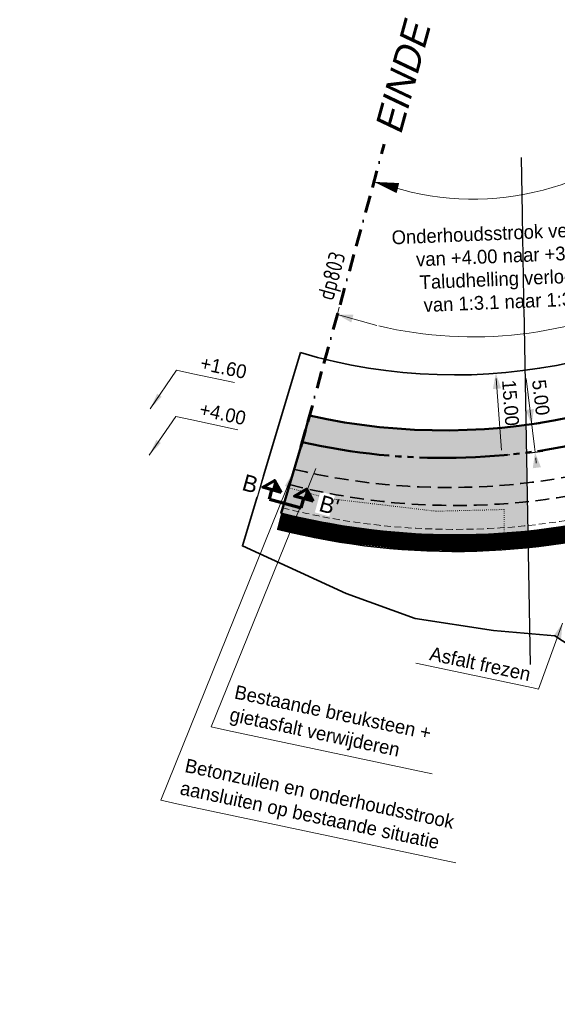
# Model space of a CAD drawing. Header units: metres. Extents: x 63663 to 67388, y 393975 to 407310.
# Tile 12 of 49: x 64605 to 64702, y 403258 to 403437. Entities that reach past the tile are written whole.
import ezdxf
from ezdxf.enums import TextEntityAlignment as Align

# ---------------------------------------------------------------- set-up
doc = ezdxf.new("R2010")
doc.units = ezdxf.units.M
for name, pattern in [('CENTER2', [28.574999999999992, 19.05, -3.174999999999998, 3.174999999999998, -3.174999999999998]), ('DOT', [0.25, 0, -0.25]), ('HIDDEN', [0.375, 0.25, -0.125]), ('JIS_09_08', [10.750000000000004, 8, -0.55, 0.55, -0.55, 0.55, -0.55]), ('KAVELGRENS', [21.875, 6.25, -3.125, 6.25, -3.125, 0, -3.125]), ('ONDERHOUDSSTROOK', [28, 8, -20]), ('SECTIEGRENS', [10.5, 5, -1, 0.5, -1, 0.5, -1, 0.5, -1])]:
    doc.linetypes.add(name, pattern=pattern)
for name, color, linetype, lineweight in [('BS-PERKOENRIJ', 203, 'DOT', 5), ('maatvoering-leadr', 7, 'Continuous', 30), ('maatvoering-lin', 7, 'Continuous', 30), ('Plts-Detail_1-1000', 5, 'CENTER2', 70), ('sn-arcering_betonzuilen', 1, 'Continuous', 18), ('sn-arcering_kreukelberm', 253, 'Continuous', 0), ('sn-arcering_lgrijs', 9, 'Continuous', 20), ('TM-Beginwerk', 11, 'KAVELGRENS', 60), ('TM-Glooiing', 4, 'Continuous', 50), ('TM-Insteek', 211, 'HIDDEN', 13), ('TM-Invloedsgebied', 1, 'Continuous', 18), ('TM-invloedsgrens', 6, 'SECTIEGRENS', 20), ('TM-Kreukelberm', 43, 'Continuous', 50), ('TM-Maatlijnen', 1, 'Continuous', 13), ('TM-Materiaalscheiding', 3, 'HIDDEN', 35), ('TM-Onderhoudsweg', 3, 'Continuous', 35), ('TM-Teenconstructie', 20, 'JIS_09_08', 50), ('TM-Werkgrens', 62, 'PBZ-WERKGRENS', 35)]:
    doc.layers.add(name, color=color, linetype=linetype, lineweight=lineweight)
doc.layers.add('TM-Arcrand', color=206, linetype='Continuous', plot=False)
doc.styles.add('ISO', font='isocp.shx', dxfattribs={"height": 2.5})
doc.styles.add('StagCAD', font='StagCAD.ttf')
doc.linetypes.add('PBZ-WERKGRENS', pattern='A,5.5,-1.05,["O",StagCAD,S=2,R=0,X=0,Y=-1],-3.45', length=10)
doc.dimstyles.new('GM-maatvoering', dxfattribs={"dimtxt": 2.5, "dimasz": 1, "dimexe": 0, "dimexo": 0, "dimgap": 1, "dimtad": 1, "dimrnd": 0.001, "dimzin": 1, "dimdsep": 46, "dimtxsty": 'StagCAD', "dimblk1": 'DIM_PIJL', "dimblk2": 'DIM_PIJL', "dimsah": 1, "dimcen": 0.09, "dimse1": 1, "dimse2": 1, "dimclrd": 1, "dimclre": 1, "dimclrt": 7, "dimazin": 0, "dimtfac": 1, "dimtix": 1, "dimtmove": 0, "dimatfit": 3, "dimldrblk": 'RAD_PIJL', "dimfxl": 1, "dimtvp": 0.8299999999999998, "dimtolj": 1, "dimtzin": 0, "dimlwd": 15, "dimarcsym": 0})
doc.dimstyles.new('leader 1_1000', dxfattribs={"dimtxt": 2.5, "dimasz": 3, "dimexe": 0, "dimexo": 0, "dimgap": 1, "dimtad": 1, "dimrnd": 0.001, "dimzin": 1, "dimdsep": 46, "dimtxsty": 'StagCAD', "dimblk1": 'RAD_PIJL', "dimblk2": 'RAD_PIJL', "dimsah": 1, "dimcen": 0.09, "dimse1": 1, "dimse2": 1, "dimclrd": 1, "dimclre": 1, "dimclrt": 7, "dimazin": 0, "dimtfac": 1, "dimtix": 1, "dimtmove": 0, "dimatfit": 0, "dimfxl": 1, "dimtvp": 0.8299999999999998, "dimtolj": 1, "dimtzin": 0, "dimlwd": 15, "dimarcsym": 0})

# ---------------------------------------------------------------- blocks, each defined once
blk = doc.blocks.new('*U20')
at = {"layer": 'TM-Beginwerk', "ltscale": 0.5}
blk.add_lwpolyline([(3, 0), (60, 0)], dxfattribs=at)
at = {"layer": 'TM-Beginwerk', "style": 'StagCAD', "oblique": 10}
blk.add_text('EINDE WERK', height=5, dxfattribs=at).set_placement((62.30468798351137, 3.6e-15), align=Align.MIDDLE_LEFT)
at = {"layer": 'TM-invloedsgrens', "color": 3, "lineweight": 35, "style": 'ISO', "width": 0.9}
blk.add_attdef('METRWG-LZ', text='', height=3, rotation=360, dxfattribs=at).set_placement((30, 0.4999999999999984), align=Align.BOTTOM_LEFT)
blk = doc.blocks.new('ppuntje')
blk.add_lwpolyline([(0, 0, 0, 1.25, 0), (3, 0, 2, 2, 0)], format="xyseb")
blk = doc.blocks.new('RAD_PIJL')
at = {"color": 1, "linetype": 'Continuous'}
blk.add_solid([(-2.828427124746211, -0.75), (-2.828427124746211, 0.75), (0, 0)], dxfattribs=at)
blk = doc.blocks.new('DIM_PIJL')
at = {"color": 1}
blk.add_line((0, 1.414213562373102), (0, -1.414213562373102), dxfattribs=at)
at = {"color": 1, "linetype": 'ByBlock'}
blk.add_solid([(-2.828427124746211, -0.75), (-2.828427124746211, 0.75), (0, 0)], dxfattribs=at)
blk = doc.blocks.new('*D85')
at = {"layer": 'Defpoints', "color": 0, "transparency": 16777216}
for p in [(64697.36989837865, 403363.419639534), (64697.76916355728, 403363.4680955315), (64697.9721314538, 403358.4573911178)]:
    blk.add_point(p, dxfattribs=at)
at = {"layer": 'maatvoering-lin', "color": 1, "lineweight": 15, "transparency": 16777216}
for p, q in [((64697.76916355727, 403363.4680955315), (64696.74509271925, 403371.9061805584)), ((64697.64868463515, 403364.460811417), (64697.52820571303, 403365.4535273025)), ((64697.76916355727, 403363.4680955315), (64697.88964247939, 403362.475379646)), ((64698.25091771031, 403359.4985630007), (64697.88964247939, 403362.475379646)), ((64698.37139663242, 403358.5058471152), (64698.25091771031, 403359.4985630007)), ((64698.49187555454, 403357.5131312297), (64698.61235447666, 403356.5204153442))]:
    blk.add_line(p, q, dxfattribs=at)
for p, rotation in [((64697.76916355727, 403363.4680955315), 276.9197433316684), ((64698.37139663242, 403358.5058471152), 96.9197433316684)]:
    blk.add_blockref('DIM_PIJL', p, dxfattribs=dict(at, rotation=rotation))
at = {"layer": 'maatvoering-lin', "color": 7, "transparency": 16777216, "insert": (64699.43049941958, 403368.4545735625), "char_height": 2.5, "attachment_point": 5, "rotation": 276.9197433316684, "style": 'StagCAD'}
blk.add_mtext('\\A1;5.00', dxfattribs=at)
blk = doc.blocks.new('*D86')
at = {"layer": 'Defpoints', "color": 0, "transparency": 16777216}
for p in [(64691.26334038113, 403372.867141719), (64691.40020326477, 403372.8775093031), (64692.53323127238, 403357.920362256)]:
    blk.add_point(p, dxfattribs=at)
at = {"layer": 'maatvoering-lin', "color": 1, "lineweight": 15, "transparency": 16777216}
blk.add_line((64692.3208331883, 403358.9071378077), (64691.33887558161, 403371.869998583), dxfattribs=at)
for p, rotation in [((64691.26334038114, 403372.8671417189), 94.33197426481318), ((64692.39636838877, 403357.9099946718), 274.3319742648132)]:
    blk.add_blockref('DIM_PIJL', p, dxfattribs=dict(at, rotation=rotation))
at = {"layer": 'maatvoering-lin', "color": 7, "transparency": 16777216, "insert": (64693.92847493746, 403367.472032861), "char_height": 2.5, "attachment_point": 5, "rotation": 274.3319742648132, "style": 'StagCAD'}
blk.add_mtext('\\A1;15.00', dxfattribs=at)

msp = doc.modelspace()

# ---------------------------------------------------------------- hatches: boundary and pattern name
at = {"layer": 'sn-arcering_betonzuilen'}
h = msp.add_hatch(dxfattribs=at)
h.set_pattern_fill('HONEY', color=256, scale=0.3, angle=344.09, style=0)
h.set_pattern_definition([(332.0931746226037, (214203.785028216, 788869.8239200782), (1.64867758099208, 0.06025759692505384), [0.9524999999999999, -1.905]), (92.09317462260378, (214203.785028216, 788869.8239200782), (-0.8765234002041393, 1.397667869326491), [0.9524999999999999, -1.905]), (32.09317462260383, (214203.785028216, 788869.8239200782), (0.7721541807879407, 1.457925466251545), [-1.905, 0.9524999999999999])])
edge = h.paths.add_edge_path()
edge.add_line((64697.09699809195, 403344.1995902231), (64696.84661587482, 403358.4366705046))
edge.add_arc((64681.85893351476, 403474.87651482), 117.4004598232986, 257.3275947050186, 277.3345606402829, ccw=False)
edge.add_line((64656.10404992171, 403360.3358934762), (64652.29529750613, 403347.4670522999))
edge.add_arc((64683.83001069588, 403471.0719869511), 127.5641721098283, 255.687721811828, 275.9696969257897)
edge = h.paths.add_edge_path()
edge.add_line((65556.79896681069, 403278.4124796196), (65461.70166963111, 403301.6805361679))
edge.add_line((65461.70166963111, 403301.6805361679), (65454.35126382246, 403285.9183921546))
edge.add_arc((65152.15456842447, 401915.4022443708), 1403.437691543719, 75.74052367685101, 77.56534332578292, ccw=False)
edge.add_line((65497.84034977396, 403275.6002794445), (65549.48793955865, 403262.7347786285))
edge.add_line((65549.48793955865, 403262.7347786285), (65556.79896681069, 403278.4124796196))
at = {"layer": 'sn-arcering_kreukelberm'}
h = msp.add_hatch(dxfattribs=at)
h.set_pattern_fill('GRAVEL', color=256, scale=0.1, angle=284.09, style=0)
h.set_pattern_definition([(108.7101554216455, (394029.4628175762, 653653.4747998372), (-9.989924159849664, 28.90818941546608), [0.34172144, -33.830483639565]), (65.66710892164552, (394029.3531996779, 653653.7984630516), (-12.70259920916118, -27.82311940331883), [0.58640472, -58.05404889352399]), (13.20781502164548, (394029.5948203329, 653654.33277545), (-36.79631913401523, -8.475523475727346), [0.4134815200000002, -40.9347227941]), (147.9710569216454, (394029.5258925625, 653655.507408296), (43.05684374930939, -27.07766249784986), [0.5340045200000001, -52.86643742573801]), (173.5310221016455, (394029.0731741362, 653655.7906162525), (32.79565207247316, -3.842603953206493), [0.5236336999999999, -51.83980774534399]), (237.9710569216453, (394028.5528737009, 653655.8496116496), (27.07766249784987, 43.05684374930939), [0.5340045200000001, -52.86643742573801]), (278.3916083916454, (394028.2696657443, 653655.3968932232), (-5.989257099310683, 41.22631683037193), [0.70619366, -69.91311531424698]), (312.9526962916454, (394028.372726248, 653654.6982608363), (40.0280423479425, -42.85392194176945), [0.66671952, -66.005256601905]), (2.126933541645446, (394028.8270253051, 653654.2102776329), (38.74005046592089, 1.559259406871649), [0.535813, -53.045545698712]), (55.93372622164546, (394029.3624697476, 653654.2301635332), (-15.88946385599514, -23.12185412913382), [0.6117132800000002, -29.97393695]), (103.0948057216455, (394029.7051216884, 653654.7369005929), (-9.447389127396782, 40.25445116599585), [0.7910779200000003, -78.31677251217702]), (19.51144275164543, (394028.2730407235, 653653.3269907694), (21.9919253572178, 8.046192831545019), [0.2700045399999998, -26.730565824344]), (52.16660232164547, (394028.5275412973, 653653.4171713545), (-20.59072905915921, -26.30871864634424), [0.5136819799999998, -50.85463899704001]), (105.6973679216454, (394028.8426178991, 653653.8228771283), (-2.214998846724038, 1.243133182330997), [0.35920934, -3.232893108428]), (83.89595843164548, (394029.1954370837, 653653.8287510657), (-1.785668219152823, -13.5612605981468), [0.19344132, -19.150622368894]), (172.4987774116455, (394029.2160064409, 653654.0210949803), (7.888129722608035, -1.514400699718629), [0.2735656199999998, -13.40475298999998]), (271.6611244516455, (394028.944781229, 653654.0568083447), (0.7005981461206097, -9.131262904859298), [0.4443196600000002, -14.36629815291]), (42.26241910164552, (394028.9576611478, 653653.6126765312), (-4.701265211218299, -3.186864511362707), [0.32128714, -7.710898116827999]), (257.0869082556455, (394029.9370236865, 653655.3057943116), (-5.786335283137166, -25.87938801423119), [0.4500880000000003, -44.558826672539]), (311.0435438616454, (394029.8364409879, 653654.8670878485), (-19.39245458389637, 22.5344603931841), [0.37759894, -37.38221567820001]), (173.8959584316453, (394029.4006609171, 653653.3640498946), (13.56126059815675, -1.785668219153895), [0.3868800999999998, -18.95718358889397]), (224.3078275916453, (394029.0159730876, 653653.4051886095), (19.07632836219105, 18.42058892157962), [0.4500880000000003, -44.55882667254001]), (220.1413227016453, (394028.5637244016, 653656.0765368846), (10.64566360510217, 8.588727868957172), [0.4340352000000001, -21.26773431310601]), (175.4725085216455, (394028.2319231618, 653655.79672506), (30.58065322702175, -2.599470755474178), [0.3636721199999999, -36.00359338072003]), (307.4987774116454, (394027.1732307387, 653654.5850330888), (8.588727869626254, -10.6456636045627), [0.3868801, -18.957183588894]), (258.0513925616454, (394027.4087425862, 653654.2780945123), (7.300735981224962, 33.76751773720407), [0.4257827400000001, -42.15237598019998]), (310.1413227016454, (394027.7823659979, 653655.6703825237), (-8.588727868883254, 10.64566360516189), [0.2170176, -21.48475191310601]), (342.0073003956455, (394027.2478187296, 653654.7179330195), (10.10312856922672, -2.757533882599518), [0.1295145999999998, -12.821994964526]), (46.66112445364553, (394027.3710000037, 653654.6779263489), (-5.944398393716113, -5.401863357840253), [0.5236336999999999, -9.949054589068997]), (66.7063738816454, (394027.7303765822, 653655.0587694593), (-10.21633297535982, -23.3931216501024), [0.4852669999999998, -48.041364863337]), (184.3874354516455, (394028.7454313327, 653654.1686903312), (5.673130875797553, -0.2712675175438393), [0.36632388, -8.79177635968]), (233.8545945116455, (394028.3801808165, 653654.1406664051), (-25.56326179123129, -35.16871403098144), [0.6395567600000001, -63.316009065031]), (301.6427638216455, (394028.0029475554, 653653.6242106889), (-10.5324591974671, 17.5619276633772), [0.26150824, -25.88939231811]), (330.6973679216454, (394028.1401407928, 653653.4015787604), (3.458132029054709, 0.9718656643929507), [0.1524, -2.387599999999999]), (0.9538050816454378, (394027.8216892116, 653655.0657754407), (-20.47752465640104, -0.1580631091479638), [0.3528669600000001, -34.9339407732]), (288.7101554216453, (394028.1745083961, 653655.0716493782), (9.989924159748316, -28.9081894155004), [0.6834428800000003, -33.488762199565]), (240.6973679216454, (394028.3937441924, 653654.424322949), (0.9718656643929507, -3.458132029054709), [0.6604000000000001, -1.879599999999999]), (206.0022144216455, (394028.070529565, 653653.848423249), (-27.93632374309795, -13.44805620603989), [0.40160956, -39.75931672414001]), (134.7519720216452, (394027.709572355, 653653.6723553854), (-7.616862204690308, 7.187531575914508), [0.3698290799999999, -18.12165003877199]), (88.34334328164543, (394027.4491978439, 653653.9349939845), (1.469542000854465, 54.51630991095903), [0.6021451, -59.612464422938]), (56.12344666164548, (394027.4666059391, 653654.5368883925), (18.37573021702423, 27.55185182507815), [0.63702946, -63.06584645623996])])
edge = h.paths.add_edge_path()
edge.add_arc((64681.8541581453, 403474.9877020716), 112.5113231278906, 257.4733484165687, 277.61214240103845, ccw=False)
edge.add_line((64657.45115847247, 403365.1546859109), (64656.10404992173, 403360.3358934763))
edge.add_arc((64681.858933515, 403474.8765148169), 117.4004598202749, 257.327594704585, 277.3345606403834)
edge.add_line((64696.84661587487, 403358.4366705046), (64696.75813376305, 403363.4678861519))
at = {"layer": 'sn-arcering_lgrijs'}
h = msp.add_hatch(color=256, dxfattribs=at)
h.dxf.hatch_style = 1
edge = h.paths.add_edge_path()
edge.add_line((65551.68383113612, 403267.4436287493), (65556.79896681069, 403278.4124796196))
edge.add_line((65556.79896681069, 403278.4124796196), (65501.98403396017, 403292.0669708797))
edge.add_arc((65153.17913577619, 401919.7206210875), 1415.980000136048, 75.73928053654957, 77.41508903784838)
edge.add_line((65461.70166963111, 403301.6805361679), (65456.55944140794, 403290.6535882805))
edge.add_arc((65153.17913574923, 401919.7206210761), 1404.100000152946, 75.73812834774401, 77.52184026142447, ccw=False)
edge.add_arc((1544873.313091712, 6342005.496034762), 6120212.589272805, 256.0119559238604, 256.0124633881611)
h = msp.add_hatch(color=256, dxfattribs=at)
h.dxf.hatch_style = 1
edge = h.paths.add_edge_path()
edge.add_line((64697.00292420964, 403349.5487617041), (64696.84661587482, 403358.4366705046))
edge.add_arc((64681.85672955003, 403474.9298890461), 117.4536787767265, 257.3441638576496, 277.33230303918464, ccw=False)
edge.add_line((64656.12331064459, 403360.3298986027), (64655.89081074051, 403359.485101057))
edge.add_line((64655.89081074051, 403359.485101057), (64653.83224547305, 403352.633345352))
edge.add_arc((64684.09751873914, 403472.5721610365), 123.6984489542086, 255.8376799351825, 275.988541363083)

# ---------------------------------------------------------------- linework, layer by layer
at = {"layer": 'BS-PERKOENRIJ'}
msp.add_lwpolyline([(64653.66443280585, 403352.0711372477), (64660.837165, 403350.116989), (64680.411457, 403347.798515), (64692.77109700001, 403348.1060679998), (64692.80784199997, 403342.754879), (64693.112239, 403342.703649), (64708.67485, 403345.190102), (64730.49620199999, 403352.196433), (64741.404907, 403357.308074), (64756.71649299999, 403366.4331719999), (64767.85387899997, 403377.961647), (64799.922143, 403415.416494), (64806.793, 403420.809), (64813.676412, 403422.695826), (64820.09666599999, 403422.076113), (64864.724, 403412.313), (64910.89699999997, 403402.3270000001), (64962.639, 403391.3579999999), (65010.93599999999, 403381.136), (65058.85400000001, 403370.7720000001)], dxfattribs=at)
at = {"layer": 'Plts-Detail_1-1000', "linetype": 'Continuous', "ltscale": 0.5}
for p, q in [((64650.17242433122, 403350.0082778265), (64650.63867791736, 403351.6950225)), ((64655.95554892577, 403348.4096941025), (64656.42180251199, 403350.0964387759))]:
    msp.add_line(p, q, dxfattribs=at)
at = {"layer": 'Plts-Detail_1-1000'}
msp.add_line((64650.17242433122, 403350.0082778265), (64655.95554892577, 403348.4096941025), dxfattribs=at)
at = {"layer": 'Plts-Detail_1-1000', "linetype": 'Continuous', "ltscale": 0.5, "flags": 128}
for points in [[(64652.32542259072, 403351.2287689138), (64648.95193324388, 403352.1612760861), (64651.10493150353, 403353.3817671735), (64652.32542259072, 403351.2287689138)], [(64658.10854718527, 403349.6301851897), (64654.73505783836, 403350.5626923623), (64656.8880560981, 403351.7831834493), (64658.10854718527, 403349.6301851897)]]:
    msp.add_lwpolyline(points, dxfattribs=at)
at = {"layer": 'Plts-Detail_1-1000', "linetype": 'Continuous', "ltscale": 0.5}
for points in [[(64650.63867791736, 403351.6950225), (64651.10493150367, 403353.3817671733), (64652.32542259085, 403351.2287689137)], [(64656.42180251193, 403350.096438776), (64656.8880560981, 403351.7831834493), (64658.10854718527, 403349.6301851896)]]:
    msp.add_solid(points, dxfattribs=at)
at = {"layer": 'TM-Glooiing'}
msp.add_line((64655.89081074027, 403359.4851010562), (64656.12331064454, 403360.3298986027), dxfattribs=at)
msp.add_lwpolyline([(64652.28120674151, 403347.4708476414), (64655.89081074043, 403359.4851010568)], dxfattribs=at)
at = {"layer": 'TM-invloedsgrens'}
msp.add_line((64652.23533672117, 403347.3181732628), (64655.89081073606, 403359.4851010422), dxfattribs=at)
at = {"layer": 'TM-Kreukelberm'}
msp.add_line((64656.12331064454, 403360.3298986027), (64657.45115847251, 403365.154685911), dxfattribs=at)
at = {"layer": 'TM-Maatlijnen', "ltscale": 5}
for p, q in [((64675.89864127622, 403405.7329789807), (64669.13142915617, 403407.5954088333)), ((64669.64561919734, 403381.5282377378), (64662.49871064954, 403383.4951652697))]:
    msp.add_line(p, q, dxfattribs=at)
msp.add_lwpolyline([(64670.01875407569, 403381.4332342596, 0.1740528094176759), (64720.36686157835, 403387.2282308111, 0.1740528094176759)], format="xyb", dxfattribs=at)
msp.add_arc((64687.12134845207, 403454.457211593), 49.9999999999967, 257.0292180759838, 320.3253249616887, dxfattribs=at)
at = {"layer": 'TM-Werkgrens', "flags": 128}
msp.add_lwpolyline([(64655.81037836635, 403376.5943377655), (64645.2663940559, 403341.499601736), (64664.076038, 403332.882688), (64676.60082000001, 403328.335486), (64690.83929700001, 403326.135838), (64701.963101, 403325.152353), (64705.99149404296, 403322.5897534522), (64709.36493105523, 403312.9035494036), (64714.09353069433, 403303.8670321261), (64719.16466575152, 403296.9782734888), (64727.83135481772, 403290.1820839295), (64745.42716071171, 403280.4887128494), (64771.1094228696, 403268.0799088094), (64791.40796349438, 403257.2553716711), (64796.24091535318, 403254.0329805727), (64800.26705336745, 403251.4486060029), (64804.76185454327, 403248.1979190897), (64810.01934539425, 403244.1090927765), (64814.78185737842, 403240.6369904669), (64819.34845630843, 403237.1128214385), (64822.53837121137, 403234.4714969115), (64825.82607074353, 403231.2892797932), (64828.02183045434, 403228.9208974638), (64830.51697222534, 403226.0341282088), (64832.83251914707, 403223.0653512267), (64835.24006863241, 403219.873650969), (64837.13402336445, 403216.652359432), (64838.92143255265, 403213.351235), (64840.66941844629, 403209.646340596), (64841.55625059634, 403207.8291567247), (64842.47407537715, 403204.8989939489), (64842.95921754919, 403201.9970019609), (64856.21234222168, 403190.3034648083), (64851.31673475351, 403199.5001145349), (64848.79256228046, 403204.3414295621), (64846.87348339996, 403208.4389223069), (64844.71176538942, 403212.8306654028), (64842.55377284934, 403216.9554104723), (64840.16147414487, 403221.1553361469), (64837.3377041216, 403225.3518709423), (64834.35521921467, 403229.0546158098), (64830.82294880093, 403233.020089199), (64827.08306535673, 403236.7922826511), (64823.63296050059, 403239.9501433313), (64820.58533799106, 403242.2858460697), (64815.6473410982, 403246.1708436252), (64809.3140729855, 403251.0247498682), (64801.88003142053, 403256.9568238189), (64800.17457073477, 403258.4079174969), (64803.83086343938, 403262.4743769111), (64830.38810499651, 403238.154180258), (64896.38436767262, 403376.0462538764), (64854.68912344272, 403385.1336554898), (64843.42841136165, 403386.3582630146), (64834.06032729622, 403385.6333236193), (64759.72717798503, 403300.5879365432), (64795.96064071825, 403269.3116920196), (64792.1466007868, 403264.575589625), (64787.59915942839, 403268.3582374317), (64786.13837937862, 403267.5278645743), (64771.335585, 403275.838336), (64758.30595700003, 403281.56441), (64744.97562835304, 403287.7775497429), (64734.34289693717, 403294.2123076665)], dxfattribs=at)

# ---------------------------------------------------------------- block references
at = {"layer": 'TM-Beginwerk', "rotation": 74.61236324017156}
msp.add_blockref('*U20', (64655.09476649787, 403356.5926429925), dxfattribs=at).add_auto_attribs({'METRWG-LZ': 'dp803'})
at = {"layer": 'TM-Invloedsgebied', "xscale": 1.499999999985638, "yscale": 1.499999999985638, "zscale": 1.499999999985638, "rotation": 345.5957212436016}
msp.add_blockref('ppuntje', (64669.13142915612, 403407.5954088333), dxfattribs=at)
at = {"layer": 'TM-Maatlijnen', "rotation": 165.5019620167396}
msp.add_blockref('DIM_PIJL', (64662.49871064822, 403383.4951652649), dxfattribs=at)

# ---------------------------------------------------------------- dimensions: what is measured, and where the dimension line sits
at = {"layer": 'maatvoering-lin'}
for base, p1, p2, angle, picture, middle in [((64691.26334038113, 403372.867141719), (64692.53323127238, 403357.9203622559), (64691.40020326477, 403372.877509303), 94.33197426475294, '*D86', (64691.68490288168, 403367.3020786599)), ((64697.76916355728, 403363.4680955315), (64697.97213145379, 403358.4573911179), (64697.36989837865, 403363.4196395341), 96.91974333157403, '*D85', (64697.19688867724, 403368.1834959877))]:
    dim = msp.add_linear_dim(base=base, p1=p1, p2=p2, angle=angle, dimstyle='GM-maatvoering', dxfattribs=at)
    dim.commit()
    dim.dimension.update_dxf_attribs({"geometry": picture, "text_midpoint": middle, "dimtype": 161})

# ---------------------------------------------------------------- leaders
at = {"layer": 'maatvoering-leadr', "annotation_type": 0, "has_hookline": 1, "hookline_direction": 0}
for points, text_width, horizontal_direction in [([(64628.36793553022, 403357.9885605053), (64633.17852026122, 403364.9880047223), (64636.11299761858, 403364.3644322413)], 7.5, (0.9781591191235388, -0.2078574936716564, 0)), ([(64654.55002399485, 403354.9859251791), (64630.44535554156, 403295.3247771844), (64633.37979834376, 403294.701042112)], 50.74999999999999, (0.9781476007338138, -0.2079116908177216, 0))]:
    msp.add_leader(points, dimstyle='leader 1_1000', override={"dimgap": 1, "dimtad": 1}, dxfattribs=dict(at, text_width=text_width, horizontal_direction=horizontal_direction))

# ---------------------------------------------------------------- next in the draw order: texts
at = {"layer": 'maatvoering-leadr', "color": 7, "style": 'StagCAD', "bg_fill": 3, "box_fill_scale": 1.199999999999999, "bg_fill_color": 256, "bg_fill_transparency": 0}
for s, insert, char_height, attachment_point, rotation in [('\\A1;Onderhoudsstrook verloopt\\Pvan +4.00 naar +3.70\\PTaludhelling verloopt\\Pvan 1:3.1 naar 1:3.6', (64693.07426666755, 403384.5516651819, -1.8), 2.5, 8, 2.386964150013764), ('\\A1;+4.00', (64637.29901423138, 403365.1347338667), 2.5, 7, 348.0031746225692), ('Betonzuilen en onderhoudsstrook\\Paansluiten op bestaande situatie', (64633.64411291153, 403295.6672009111), 2.499999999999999, 7, 348.0000000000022)]:
    msp.add_mtext(s, dxfattribs=dict(at, insert=insert, char_height=char_height, attachment_point=attachment_point, rotation=rotation))

# ---------------------------------------------------------------- next in the draw order: linework, layer by layer
at = {"layer": 'TM-Arcrand'}
msp.add_line((64697.58504012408, 403316.4488430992), (64695.90429504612, 403412.0183403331), dxfattribs=at)
at = {"layer": 'TM-Kreukelberm'}
msp.add_arc((64681.85674533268, 403474.9302285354), 112.4540134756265, 257.465755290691, 309.3625011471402, dxfattribs=at)

# ---------------------------------------------------------------- next in the draw order: leaders
at = {"layer": 'maatvoering-leadr', "annotation_type": 0, "has_hookline": 1, "hookline_direction": 0, "text_width": 6.75, "horizontal_direction": (0.9781591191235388, -0.2078574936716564, 0)}
msp.add_leader([(64628.50778938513, 403366.3821285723), (64633.31992946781, 403373.3838358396), (64636.25440682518, 403372.7602633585)], dimstyle='leader 1_1000', override={"dimgap": 1, "dimtad": 1}, dxfattribs=at)
at = {"layer": 'maatvoering-leadr', "annotation_type": 0, "has_hookline": 1, "hookline_direction": 0, "text_width": 36.99999999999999, "horizontal_direction": (0.9781476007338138, -0.2079116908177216, 0)}
msp.add_leader([(64658.56819743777, 403355.5505102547), (64639.61468498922, 403308.6389207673), (64642.54912779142, 403308.0151856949)], dimstyle='leader 1_1000', dxfattribs=at)

# ---------------------------------------------------------------- next in the draw order: texts
at = {"layer": 'maatvoering-leadr', "color": 7, "attachment_point": 7, "style": 'StagCAD', "bg_fill": 3, "box_fill_scale": 1.199999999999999, "bg_fill_color": 256, "bg_fill_transparency": 0}
for s, insert, char_height, rotation in [('\\A1;+1.60', (64637.44042343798, 403373.530564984), 2.5, 348.0031746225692), ('\\A1;Bestaande breuksteen +\\Pgietasfalt verwijderen', (64642.64421552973, 403309.0173147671), 2.499999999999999, 348.0000000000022)]:
    msp.add_mtext(s, dxfattribs=dict(at, insert=insert, char_height=char_height, rotation=rotation))
at = {"layer": 'Plts-Detail_1-1000', "char_height": 3, "rotation": 344.5441439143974, "style": 'StagCAD', "bg_fill": 3, "box_fill_scale": 1.149999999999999, "bg_fill_color": 256, "bg_fill_transparency": 0}
for s, insert, width, attachment_point in [('B', (64647.99055111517, 403352.4366470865), 1.693629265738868, 6), ("B'", (64659.37136986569, 403349.3479430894), 1.819042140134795, 4)]:
    msp.add_mtext(s, dxfattribs=dict(at, insert=insert, width=width, attachment_point=attachment_point))

# ---------------------------------------------------------------- next in the draw order: leaders
at = {"layer": 'maatvoering-leadr', "annotation_type": 0, "has_hookline": 1, "hookline_direction": 1, "text_width": 20.75, "horizontal_direction": (0.9781591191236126, -0.2078574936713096, 0)}
msp.add_leader([(64703.37278781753, 403327.4930256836), (64698.99669832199, 403315.5108106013), (64698.01853920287, 403315.718668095)], dimstyle='GM-maatvoering', override={"dimscale": 0, "dimgap": 1, "dimtad": 1}, dxfattribs=at)

# ---------------------------------------------------------------- next in the draw order: texts
at = {"layer": 'maatvoering-leadr', "color": 7, "insert": (64697.24823757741, 403316.9046847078), "char_height": 2.5, "attachment_point": 9, "rotation": 348.0031746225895, "style": 'StagCAD', "bg_fill": 3, "box_fill_scale": 1.199999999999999, "bg_fill_color": 256, "bg_fill_transparency": 0}
msp.add_mtext('\\A1;Asfalt frezen', dxfattribs=at)

# ---------------------------------------------------------------- next in the draw order: linework, layer by layer
at = {"layer": 'TM-Insteek', "ltscale": 5}
msp.add_lwpolyline([(64652.54409665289, 403348.4356835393, 0.2850965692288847), (64779.83688447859, 403388.6039694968), (64803.77540959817, 403416.6700845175), (64803.77540959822, 403416.6700845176, -0.2755656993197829), (64818.32903866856, 403421.6033720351), (65359.34463529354, 403305.7432425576, 0.006922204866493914), (65386.49593853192, 403300.3206981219), (65408.33436844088, 403296.2727659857), (65408.33436844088, 403296.2727659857, -0.0164128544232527), (65498.0843895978, 403276.5700476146), (65674.82798694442, 403232.5429225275), (65837.42761126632, 403189.7430271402, -0.06535252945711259), (65933.81132006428, 403150.3600176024, -0.02054825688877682), (66090.56737285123, 403052.1880080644, -0.2162346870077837), (66101.2639065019, 403034.5154443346), (66107.76850525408, 402979.8198696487)], format="xyb", dxfattribs=at)
at = {"layer": 'TM-Materiaalscheiding', "ltscale": 10}
for points in [[(64654.71803318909, 403355.4017625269, 0.2796053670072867), (64773.86571423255, 403393.7152236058), (64797.79523158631, 403421.7707777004, -0.2755656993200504), (64819.97496228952, 403429.2891078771), (65046.02617523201, 403380.8795556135, -0.004670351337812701), (65064.30894882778, 403376.7852764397, 0.004670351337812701), (65082.59172242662, 403372.6909972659), (65360.9172671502, 403313.0867382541, 0.006922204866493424), (65387.86466410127, 403307.7049171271), (65409.70309401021, 403303.6569849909, -0.01640965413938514), (65499.91710221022, 403283.8530131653), (65676.69155110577, 403239.8182029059), (65839.33929541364, 403197.0056412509, -0.06535252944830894), (65937.53260833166, 403156.8832157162, -0.01487111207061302), (66052.18283199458, 403086.8799947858)], [(64653.8322454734, 403352.6333453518, 0.2852031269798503), (64776.56258101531, 403391.4066635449), (64800.49620257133, 403419.4670295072, -0.275565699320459), (64819.23157439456, 403425.8178149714), (65045.28917996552, 403377.406893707, -0.002802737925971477), (65063.5834156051, 403373.3817470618, 0.002802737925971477), (65081.87765124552, 403369.3566004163), (65360.20319596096, 403309.7523414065, 0.006922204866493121), (65387.24317885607, 403304.352029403), (65409.08160876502, 403300.3040972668, -0.0164111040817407), (65499.08494420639, 403280.546099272), (65675.84537883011, 403236.5147799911), (65838.47127371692, 403193.7079695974, -0.06535252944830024), (65935.84291552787, 403153.921284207, -0.01487155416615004), (66050.32339503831, 403084.0215668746), (66083.53099306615, 403062.1970843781, -0.001270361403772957), (66093.00313214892, 403055.7437325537, -0.216234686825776), (66105.54374819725, 403035.0244188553), (66108.26121882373, 403012.1738752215), (66110.94673756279, 402987.8137255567), (66120.76026130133, 402905.294212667), (66131.7130812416, 402906.5967622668)]]:
    msp.add_lwpolyline(points, format="xyb", dxfattribs=at)
at = {"layer": 'TM-Onderhoudsweg', "linetype": 'ONDERHOUDSSTROOK', "ltscale": 0.75, "flags": 128}
msp.add_lwpolyline([(64651.92609941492, 403346.0132716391, 3, 3, 0.2851057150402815), (64781.73617064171, 403386.9783216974, 3, 3, 0), (64805.67750184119, 403415.0477266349, 3, 3, -0.2755656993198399), (64817.80552606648, 403419.1587995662, 3, 3, 0), (65358.82112269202, 403303.2986700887, 3, 3, 0.00692220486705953), (65386.04030418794, 403297.862569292, 3, 3, 0), (65407.87873409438, 403293.8146371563, 3, 3, 0), (65407.8787340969, 403293.8146371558, 3, 3, -0.01641392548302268), (65497.47428847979, 403274.1456275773, 3, 3, 0), (65674.20762603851, 403230.1210582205, 3, 3, 0), (65836.79123172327, 403187.3253793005, 3, 3, -0.0646663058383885), (65931.64446115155, 403148.7176638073, 3, 3, -0.02066707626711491), (66089.15451943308, 403050.1255228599, 3, 3, -0.2162346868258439), (66098.78139971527, 403034.2202155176, 3, 3, 0), (66103.13994532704, 402997.5702750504, 0, 0, 0)], format="xyseb", dxfattribs=at)
at = {"layer": 'TM-Onderhoudsweg'}
for points in [[(64652.2968977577, 403347.4667187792, 0.2851002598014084), (64780.59659564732, 403387.9537065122), (64804.53624649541, 403416.0211413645, -0.2755656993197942), (64818.11963362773, 403420.6255430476), (65359.13523025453, 403304.7654135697, 0.006922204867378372), (65386.31368479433, 403299.33744659), (65408.15211471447, 403295.2895144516, -0.01641328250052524), (65497.84034977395, 403275.6002794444), (65674.57984258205, 403231.5741768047), (65837.1730594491, 403188.7759680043, -0.06535252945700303), (65933.31580897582, 403149.4914159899, -0.02054825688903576), (66090.00223148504, 403051.3630139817, -0.2162346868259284), (66100.2709037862, 403034.3973528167), (66104.61974588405, 402997.8290068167), (66107.49274777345, 402981.3970477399, -0.0136820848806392), (66107.95758203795, 402978.2299693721), (66108.61280425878, 402972.7203665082)], [(64651.55530107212, 403344.559824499, 0.2851110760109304), (64782.8757553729, 403386.0029482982), (64806.81875718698, 403414.0743119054, -0.275565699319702), (64817.49141850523, 403417.6920560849), (65358.50701513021, 403301.8319266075, 0.006922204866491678), (65385.76692358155, 403296.3876919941), (65407.60535349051, 403292.3397598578, -0.01641456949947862), (65497.10822531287, 403272.6909761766), (65673.83540949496, 403228.6679396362), (65836.40940399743, 403185.8747905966, -0.06535252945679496), (65931.82927570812, 403146.8856111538, -0.02054825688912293), (66088.30680738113, 403048.8880317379, -0.2162346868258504), (66097.29189564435, 403034.0430782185), (66103.61934165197, 402980.8371374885)]]:
    msp.add_lwpolyline(points, format="xyb", dxfattribs=at)
at = {"layer": 'TM-Teenconstructie', "ltscale": 2}
msp.add_lwpolyline([(64656.12331064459, 403360.3298986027, 0.2427614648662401), (64760.33474442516, 403387.5423063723), (64759.70722266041, 403388.2243437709, 0.02985564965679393), (64769.03430099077, 403397.8513062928), (64792.95630892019, 403425.8980561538, -0.2755656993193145), (64821.30677834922, 403435.5081002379), (65041.97442352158, 403388.2512935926, -0.001570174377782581), (65066.32522487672, 403382.6325395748, 0.001570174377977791), (65090.67602629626, 403377.0137855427), (65358.55752755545, 403319.6463120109), (65359.09151040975, 403322.1397759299), (65362.69092785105, 403321.3689497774, 0.006922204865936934), (65389.4083532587, 403316.0330576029), (65411.24678317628, 403311.985125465, -0.0164060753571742), (65501.98403396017, 403292.0669708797), (65678.79333385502, 403248.0234791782), (65841.49534930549, 403205.1966321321, -0.06535252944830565), (65941.72958726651, 403164.2402713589, -0.01137733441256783), (66030.15464627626, 403111.0941201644)], format="xyb", dxfattribs=at)
at = {"layer": 'TM-Werkgrens', "flags": 128}
msp.add_lwpolyline([(64655.81037836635, 403376.5943377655, 0.2588739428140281), (64749.37427798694, 403397.453627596), (64782.51513038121, 403436.3087771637, -0.2755656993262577), (64823.26529177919, 403450.1219822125), (65040.51731226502, 403403.5957348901), (65040.5294874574, 403403.5929658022, -0.001570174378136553), (65064.97208703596, 403397.9530300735, 0.001570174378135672), (65089.23109025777, 403392.3554577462), (65346.55784040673, 403337.255698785), (65347.0902838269, 403339.7494923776), (65368.29594102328, 403335.2019227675), (65413.98058923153, 403326.7338984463, -0.01639981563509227), (65505.64433647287, 403306.6135668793), (65682.51549929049, 403262.5546650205), (65845.31362656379, 403219.7025191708, -0.06535252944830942), (65949.16225359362, 403177.2692955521, -0.009352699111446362), (65974.22056887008, 403162.3285103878), (66106.06852412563, 403079.4593953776, -0.2257317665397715), (66131.34173926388, 403039.5335731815), (66153.19705109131, 402864.2159386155)], format="xyb", dxfattribs=at)

doc.saveas('drawing.dxf')
